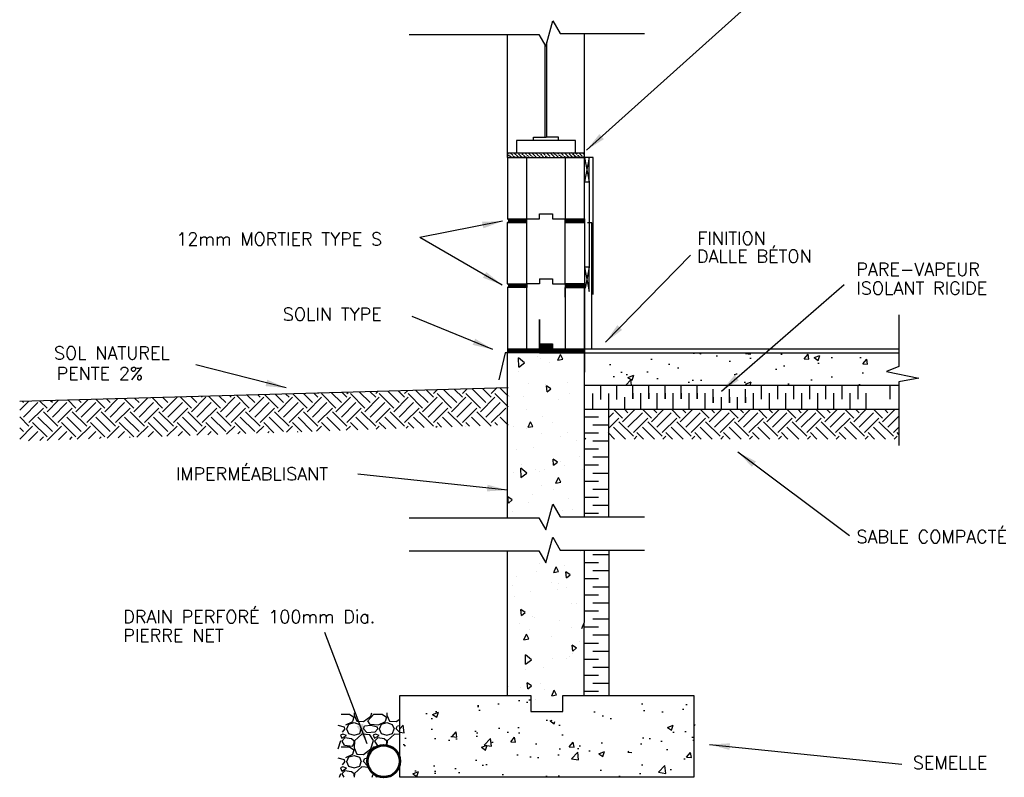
# Model space of a CAD drawing. Extents: x -8161 to 38956, y 80 to 6396.
# Tile 2 of 14: x -5297 to -2237, y 683 to 3037. Entities that reach past the tile are written whole.
import ezdxf

# ---------------------------------------------------------------- set-up
doc = ezdxf.new("R2010")
doc.units = 0
doc.layers.get('0').update_dxf_attribs({"linetype": 'CONTINUOUS'})
for name, color, linetype in [('ACIER', 6, 'CONTINUOUS'), ('BETON', 7, 'CONTINUOUS'), ('BOIS', 2, 'CONTINUOUS'), ('DIVISION', 211, 'CONTINUOUS'), ('FENETRE', 4, 'CONTINUOUS'), ('FINITION', 5, 'CONTINUOUS'), ('ISOBLOC', 3, 'CONTINUOUS'), ('ISOLANT', 9, 'CONTINUOUS'), ('MORTIER', 8, 'CONTINUOUS'), ('SOL', 26, 'CONTINUOUS'), ('SPECIFICATION', 1, 'CONTINUOUS')]:
    doc.layers.add(name, color=color, linetype=linetype)
doc.styles.add('ROMANS', font='romans')
doc.dimstyles.new('TGC', dxfattribs={"dimtxt": 2, "dimasz": 3, "dimexe": 2.5, "dimexo": 2.5, "dimgap": 1, "dimtad": 2, "dimdec": 0, "dimzin": 9, "dimtxsty": 'ROMANS', "dimblk": 'OBLIQUE', "dimcen": 1, "dimdle": 1.5, "dimclrd": 1, "dimclre": 1, "dimclrt": 1, "dimaunit": 1, "dimadec": 4, "dimazin": 0, "dimtfac": 1, "dimtdec": 0, "dimtmove": 0, "dimatfit": 3, "dimfxl": 1, "dimtzin": 0, "dimarcsym": 0})

# ---------------------------------------------------------------- blocks, each defined once
blk = doc.blocks.new('_Oblique')
at = {"color": 0, "linetype": 'ByBlock', "lineweight": -2}
blk.add_line((-0.5, -0.5), (0.5, 0.5), dxfattribs=at)

msp = doc.modelspace()

# ---------------------------------------------------------------- hatches: boundary and pattern name
at = {"layer": 'BETON'}
h = msp.add_hatch(dxfattribs=at)
h.set_pattern_fill('AR-CONC', color=256, style=0)
h.set_pattern_definition([(50, (-7790.2, 535.2), (182.1847, -15.939), [19.05, -209.55]), (355, (-7790.2, 535.2), (-35.243, 191.0566), [15.24, -167.64]), (100.451, (-7775.02, 533.88), (146.9425, 175.1167), [16.19, -178.09]), (46.184, (-7790.2, 586), (271.079, -42.042), [28.575, -314.325]), (96.6356, (-7767.6, 582.5), (237.404, 247.426), [24.285, -267.135]), (351.184, (-7790.2, 586), (237.405, 247.425), [22.86, -251.46]), (21, (-7764.8, 573.3), (151.615, -102.2655), [19.05, -209.55]), (326, (-7764.8, 573.3), (61.802, 184.188), [15.24, -167.64]), (71.4514, (-7752.17, 564.78), (213.4165, 81.923), [16.19, -178.09]), (37.5, (-7790.2, 535.204), (3.0886, 84.555), [0, -165.608, 0, -170.18, 0, -168.275]), (7.5, (-7790.2, 535.2), (66.8197, 100.1806), [0, -97.028, 0, -161.798, 0, -64.135]), (327.5, (-7846.845, 535.204), (135.5906, -5.72874), [0, -63.5, 0, -198.12, 0, -262.89]), (317.5, (-7872.24, 535.2), (148.1292, 25.4265), [0, -82.55, 0, -131.572, 0, -186.69])])
h.paths.add_polyline_path([(-2564.6, 2002), (-3541.3, 2002), (-3541.3, 1902), (-2564.6, 1902)])
h = msp.add_hatch(dxfattribs=at)
h.set_pattern_fill('AR-CONC', color=256, style=0)
h.set_pattern_definition([(50, (-7785.2, 204.81), (182.1847, -15.939), [19.05, -209.55]), (355, (-7785.2, 204.81), (-35.243, 191.057), [15.24, -167.64]), (100.451, (-7770.02, 203.49), (146.9425, 175.117), [16.19, -178.09]), (46.184, (-7785.2, 255.61), (271.079, -42.042), [28.575, -314.325]), (96.6356, (-7762.6, 252.1), (237.404, 247.426), [24.285, -267.135]), (351.184, (-7785.2, 255.61), (237.405, 247.425), [22.86, -251.46]), (21, (-7759.8, 242.91), (151.615, -102.2655), [19.05, -209.55]), (326, (-7759.8, 242.91), (61.802, 184.188), [15.24, -167.64]), (71.4514, (-7747.17, 234.4), (213.4165, 81.923), [16.19, -178.09]), (37.5, (-7785.2, 204.815), (3.0886, 84.555), [0, -165.608, 0, -170.18, 0, -168.275]), (7.5, (-7785.2, 204.815), (66.8197, 100.1806), [0, -97.028, 0, -161.798, 0, -64.135]), (327.5, (-7841.845, 204.815), (135.5906, -5.7287), [0, -63.5, 0, -198.12, 0, -262.89]), (317.5, (-7867.24, 204.81), (148.1292, 25.4265), [0, -82.55, 0, -131.572, 0, -186.69])])
edge = h.paths.add_edge_path()
edge.add_line((-4116, 937.2), (-3708.8, 937.2))
edge.add_line((-3201.6, 937.2), (-3201.6, 683.2))
edge.add_line((-3608.8, 937.2), (-3201.6, 937.2))
edge.add_line((-3708.8, 887.2), (-3608.8, 887.2))
edge.add_line((-3708.8, 937.2), (-3708.8, 887.2))
edge.add_line((-3201.6, 683.2), (-4116, 683.2))
edge.add_line((-4116, 683.2), (-4116, 937.2))
at = {"layer": 'ISOLANT'}
h = msp.add_hatch(dxfattribs=at)
h.set_pattern_fill('ANSI36', color=256, scale=2.5, angle=90, style=0)
h.set_pattern_definition([(135, (-15285.203, 699.554), (-15.434815, 4.209495), [19.84375, -3.96875, 0, -3.96875])])
h.paths.add_polyline_path([(-3541.3, 2623.5), (-3781.3, 2623.5), (-3781.3, 2608.5), (-3721.3, 2608.5), (-3601.3, 2608.5), (-3541.3, 2608.5)])
at = {"layer": 'MORTIER'}
h = msp.add_hatch(dxfattribs=at)
h.set_pattern_fill('STEEL', color=256, style=0)
h.set_pattern_definition([(45, (-7785.2028, 711.554), (-2.245064, 2.245064), []), (45, (-7785.2028, 713.1414), (-2.245064, 2.245064), [])])
h.paths.add_polyline_path([(-3541.3, 2406.5), (-3541.3, 2418.5), (-3601.3, 2418.5), (-3601.3, 2406.5)])
h.paths.add_polyline_path([(-3781.3, 2418.5, -0.746287), (-3781.3, 2406.5), (-3721.3, 2406.5), (-3721.3, 2418.5)])
h = msp.add_hatch(dxfattribs=at)
h.set_pattern_fill('STEEL', color=256, style=0)
h.set_pattern_definition([(45, (-7785.2028, 509.554), (-2.245064, 2.245064), []), (45, (-7785.2028, 511.1414), (-2.245064, 2.245064), [])])
h.paths.add_polyline_path([(-3541.3, 2204.5), (-3541.3, 2216.5), (-3601.3, 2216.5), (-3601.3, 2204.5)])
h.paths.add_polyline_path([(-3781.3, 2216.5, -0.746287), (-3781.3, 2204.5), (-3721.3, 2204.5), (-3721.3, 2216.5)])
h = msp.add_hatch(dxfattribs=at)
h.set_pattern_fill('STEEL', color=256, style=0)
h.set_pattern_definition([(45, (-7785.2028, 497.554), (-2.245064, 2.245064), []), (45, (-7785.2028, 499.1414), (-2.245064, 2.245064), [])])
h.paths.add_polyline_path([(-3541.3, 2002.5), (-3541.3, 2014.5), (-3601.3, 2014.5), (-3641.3, 2014.5), (-3641.3, 2029.5), (-3681.3, 2029.5), (-3681.3, 2014.5), (-3721.3, 2014.5), (-3781.3, 2014.5), (-3781.3, 2002.5)])

# ---------------------------------------------------------------- linework, layer by layer
at = {"layer": 'ACIER'}
for p, q in [((-3601.3, 2175), (-3601.3, 2204.5)), ((-3601.3, 2204.5), (-3541.3, 2204.5)), ((-3541.3, 2204.5), (-3541.3, 1941.9))]:
    msp.add_line(p, q, dxfattribs=at)
at = {"layer": 'BETON'}
for p, q in [((-3781.3, 1489.8), (-3781.3, 2002.5)), ((-3541.3, 2002.5), (-3781.3, 2002.5)), ((-3688.9, 1989.4), (-3688.9, 1989.4)), ((-3624.1, 1979.6), (-3616.4, 1997)), ((-3617, 1998.6), (-3617, 1998.6)), ((-3609.2, 1982.5), (-3616.5, 1997)), ((-3541.8, 1492.2), (-3541.3, 2002.5)), ((-3541.3, 2002), (-2564.6, 2002)), ((-3746.1, 1957.8), (-3746.7, 1986.3)), ((-3727.7, 1971.3), (-3746.7, 1986.3)), ((-3746.1, 1957.7), (-3727.7, 1971.2)), ((-3679, 1984.9), (-3679, 1984.9)), ((-3650.8, 1972.7), (-3650.8, 1972.7)), ((-3624.2, 1979.6), (-3609.2, 1982.5)), ((-3746.3, 1943.2), (-3746.3, 1943.2)), ((-3716.9, 1906.8), (-3716.9, 1906.8)), ((-3663.7, 1902.1), (-3663.7, 1902.1)), ((-3646.1, 1890.2), (-3659.4, 1899.4)), ((-3657.7, 1880.6), (-3659.3, 1899.6)), ((-3593.2, 1910.7), (-3593.2, 1910.7)), ((-3541.6, 1912.4), (-3541.6, 1912.4)), ((-3778.9, 1893.1), (-3778.9, 1893.1)), ((-3775.7, 1866.7), (-3775.7, 1866.7)), ((-3657.7, 1880.5), (-3646, 1890.3)), ((-3589.2, 1874.9), (-3589.2, 1874.9)), ((-3730.7, 1865.9), (-3730.7, 1865.9)), ((-3623.4, 1857.9), (-3623.4, 1857.9)), ((-3722.7, 1825.1), (-3722.7, 1825.1)), ((-3717.1, 1770.7), (-3709.4, 1788.1)), ((-3702.2, 1773.6), (-3709.4, 1788.1)), ((-3673.1, 1803.9), (-3673.1, 1803.9)), ((-3640.1, 1784), (-3640.1, 1784)), ((-3761.8, 1774.3), (-3761.8, 1774.3)), ((-3723.3, 1766), (-3723.3, 1766)), ((-3717.2, 1770.7), (-3702.2, 1773.6)), ((-3675.9, 1752.1), (-3675.9, 1752.1)), ((-3593.5, 1755.7), (-3593.5, 1755.7)), ((-3615.5, 1742), (-3615.5, 1742)), ((-3566.6, 1731.1), (-3566.6, 1731.1)), ((-3752.3, 1701.7), (-3752.3, 1701.7)), ((-3699.2, 1707.1), (-3699.2, 1707.1)), ((-3738.2, 1656.2), (-3738.2, 1656.2)), ((-3626.1, 1662.5), (-3639.5, 1671.6)), ((-3637.7, 1652.8), (-3639.4, 1671.8)), ((-3637.8, 1652.8), (-3626.1, 1662.6)), ((-3616.5, 1665.9), (-3616.5, 1665.9)), ((-3604.5, 1653), (-3604.5, 1653)), ((-3557.9, 1680), (-3557.9, 1680)), ((-3762.7, 1629.4), (-3762.7, 1629.4)), ((-3720.6, 1628.4), (-3739.7, 1643.5)), ((-3739, 1614.9), (-3739.6, 1643.5)), ((-3739.1, 1614.9), (-3720.6, 1628.4)), ((-3694.7, 1639.7), (-3694.7, 1639.7)), ((-3680.2, 1633), (-3680.2, 1633)), ((-3666.5, 1639.3), (-3666.5, 1639.3)), ((-3548.8, 1638.8), (-3548.8, 1638.8)), ((-3630.6, 1596.8), (-3622.8, 1614.2)), ((-3630.6, 1596.8), (-3615.7, 1599.7)), ((-3615.7, 1599.7), (-3622.9, 1614.2)), ((-3704.5, 1561.2), (-3704.5, 1561.2)), ((-3675.6, 1589), (-3675.6, 1589)), ((-3637.1, 1577.8), (-3637.1, 1577.8)), ((-3766.2, 1544.9), (-3779.6, 1554.1)), ((-3777.8, 1535.3), (-3779.5, 1554.3)), ((-3777.9, 1535.3), (-3766.2, 1545.1)), ((-3774.2, 1534.9), (-3774.2, 1534.9)), ((-3766.5, 1547.5), (-3766.5, 1547.5)), ((-3714.6, 1538.1), (-3714.6, 1538.1)), ((-3592.9, 1547.9), (-3592.9, 1547.9)), ((-3767, 1510.3), (-3767, 1510.3)), ((-3611, 1512.3), (-3611, 1512.3)), ((-3579.5, 1515.8), (-3579.5, 1515.8)), ((-3781.3, 1232.5), (-3781.3, 1386.7)), ((-3554.2, 1385.5), (-3554.2, 1385.5)), ((-3542.4, 937.2), (-3542.1, 1389.1)), ((-3681.2, 1347.8), (-3681.2, 1347.8)), ((-3692, 1321.2), (-3692, 1321.2)), ((-3637.1, 1319.6), (-3622.1, 1322.5)), ((-3637, 1319.6), (-3629.3, 1337)), ((-3622.1, 1322.5), (-3629.3, 1337)), ((-3604.8, 1340.3), (-3604.8, 1340.3)), ((-3586.3, 1312.6), (-3599.6, 1321.8)), ((-3597.9, 1303), (-3599.5, 1321.9)), ((-3754, 1307.4), (-3754, 1307.4)), ((-3643.8, 1289.4), (-3643.8, 1289.4)), ((-3623.6, 1285.8), (-3623.6, 1285.8)), ((-3598, 1302.9), (-3586.3, 1312.7)), ((-3765.9, 1279.1), (-3765.9, 1279.1)), ((-3709.3, 1261.6), (-3709.3, 1261.6)), ((-3626.8, 1265.2), (-3626.8, 1265.2)), ((-3598.5, 1272.2), (-3598.5, 1272.2)), ((-3781.3, 937.2), (-3781.3, 1232.5)), ((-3760.5, 1245.6), (-3760.5, 1245.6)), ((-3726.4, 1195), (-3739.7, 1204.2)), ((-3738, 1185.4), (-3739.6, 1204.4)), ((-3738, 1185.4), (-3726.4, 1195.2)), ((-3581.2, 1222.2), (-3581.2, 1222.2)), ((-3566, 1223.8), (-3566, 1223.8)), ((-3702.9, 1183.6), (-3702.9, 1183.6)), ((-3698.5, 1180.4), (-3698.5, 1180.4)), ((-3620.2, 1171.3), (-3620.2, 1171.3)), ((-3550.5, 1145.7), (-3542.7, 1163.1)), ((-3742.3, 1161), (-3742.3, 1161)), ((-3713.6, 1142.5), (-3713.6, 1142.5)), ((-3582.2, 1148.2), (-3582.2, 1148.2)), ((-3541.7, 1145.5), (-3541.7, 1145.5)), ((-3730, 1110.8), (-3722.2, 1128.2)), ((-3730, 1110.8), (-3715.1, 1113.7)), ((-3715.1, 1113.7), (-3722.3, 1128.2)), ((-3645.3, 1121.6), (-3645.3, 1121.6)), ((-3557.6, 1104.1), (-3557.6, 1104.1)), ((-3566.4, 1084.8), (-3579.7, 1094)), ((-3578, 1075.2), (-3579.6, 1094.2)), ((-3578, 1075.2), (-3566.4, 1085)), ((-3724.9, 1034.8), (-3725.5, 1063.4)), ((-3706.4, 1048.4), (-3725.5, 1063.4)), ((-3724.9, 1034.8), (-3706.4, 1048.3)), ((-3718.7, 1042.9), (-3718.7, 1042.9)), ((-3641.7, 1053.7), (-3641.7, 1053.7)), ((-3596.7, 1053.2), (-3596.7, 1053.2)), ((-3587.7, 1059.6), (-3587.7, 1059.6)), ((-3579.7, 1067.4), (-3579.7, 1067.4)), ((-3724.8, 1016.8), (-3724.8, 1016.8)), ((-3668.9, 1025.5), (-3668.9, 1025.5)), ((-3777.8, 966), (-3777.8, 966)), ((-3741.6, 961.8), (-3741.6, 961.8)), ((-3706.5, 967.3), (-3719.8, 976.5)), ((-3718.1, 957.7), (-3719.7, 976.7)), ((-3718.1, 957.6), (-3706.4, 967.4)), ((-3679.6, 975.6), (-3679.6, 975.6)), ((-3667.2, 954.8), (-3667.2, 954.8)), ((-3643.4, 936.8), (-3635.7, 954.2)), ((-3628.6, 939.7), (-3635.8, 954.2)), ((-4116, 683.2), (-4116, 937.2)), ((-4116, 937.2), (-3708.8, 937.2)), ((-3708.8, 937.2), (-3708.8, 887.2)), ((-3695.2, 924.9), (-3695.2, 924.9)), ((-3643.5, 936.8), (-3628.5, 939.7)), ((-3608.8, 887.2), (-3608.8, 937.2)), ((-3608.8, 937.2), (-3201.6, 937.2)), ((-3201.6, 937.2), (-3201.6, 683.2)), ((-3609.6, 892.8), (-3609.6, 892.8)), ((-4298.3, 879.4), (-4271.9, 879.4)), ((-4271.9, 879.4), (-4258.7, 870.3)), ((-4258.7, 870.3), (-4262.8, 856.1)), ((-4257.4, 883.2), (-4257.7, 876.4)), ((-4257.7, 876.4), (-4249.6, 857.1)), ((-4249.6, 857.1), (-4228.3, 856.1)), ((-4228.2, 856.1), (-4205.9, 873.3)), ((-4215, 859.1), (-4196.7, 879.4)), ((-4207.9, 846.9), (-4215, 859.1)), ((-4205.9, 873.3), (-4202.7, 883.2)), ((-4196.7, 879.4), (-4170.3, 879.4)), ((-4170.3, 879.4), (-4157.1, 870.3)), ((-4157.1, 870.3), (-4161.2, 856.1)), ((-4155.8, 883.2), (-4156.1, 876.4)), ((-4156.1, 876.5), (-4148, 857.2)), ((-4148, 857.1), (-4126.7, 856.1)), ((-4126.6, 856.1), (-4116, 864.3)), ((-3708.8, 887.2), (-3608.8, 887.2)), ((-4287.1, 838.8), (-4307.5, 843.9)), ((-4286.1, 833.7), (-4295.3, 823.6)), ((-4286.1, 833.7), (-4287.1, 838.8)), ((-4262.8, 856), (-4284.2, 844.8)), ((-4281, 833.7), (-4275, 819.5)), ((-4280, 833.7), (-4273.9, 848)), ((-4273.9, 848), (-4257.6, 853)), ((-4257.7, 853), (-4241.5, 846.9)), ((-4241.4, 846.9), (-4235.3, 833.7)), ((-4240.4, 819.5), (-4235.3, 833.7)), ((-4228.2, 833.7), (-4225.2, 841.9)), ((-4217.1, 821.6), (-4228.2, 833.8)), ((-4205.7, 843.9), (-4225, 841.9)), ((-4182.4, 844.9), (-4207.8, 846.9)), ((-4182.4, 844.9), (-4207.8, 846.9)), ((-4185.5, 838.8), (-4205.9, 843.9)), ((-4184.5, 833.7), (-4193.7, 823.6)), ((-4184.5, 833.7), (-4185.5, 838.8)), ((-4161.2, 856), (-4182.6, 844.9)), ((-4179.5, 833.7), (-4173.4, 819.5)), ((-4178.4, 833.7), (-4172.3, 847.9)), ((-4172.3, 848), (-4156, 853)), ((-4156.1, 853), (-4139.9, 846.9)), ((-4139.8, 846.9), (-4133.7, 833.7)), ((-4138.8, 819.5), (-4133.7, 833.7)), ((-4126.6, 833.7), (-4123.6, 841.8)), ((-4116, 822.1), (-4126.6, 833.8)), ((-4116, 842.6), (-4123.4, 841.9)), ((-4307.5, 771.7), (-4299.3, 797.1)), ((-4293.3, 817.5), (-4300.4, 814.4)), ((-4300.3, 814.4), (-4296.3, 804.3)), ((-4296.3, 804.3), (-4281, 813.4)), ((-4286.1, 805.3), (-4296.3, 795.1)), ((-4281, 813.4), (-4293.2, 817.5)), ((-4265.8, 802.2), (-4286.1, 805.3)), ((-4275, 819.5), (-4257.7, 814.4)), ((-4257.7, 795.1), (-4265.8, 802.2)), ((-4256.7, 796.1), (-4257.7, 774.8)), ((-4257.6, 814.4), (-4240.4, 819.5)), ((-4233.3, 817.4), (-4256.7, 796.1)), ((-4208.9, 815.4), (-4233.3, 817.5)), ((-4193.8, 823.6), (-4217.2, 821.5)), ((-4197.7, 797.1), (-4208.9, 815.4)), ((-4205.9, 771.8), (-4197.7, 797.2)), ((-4191.7, 817.5), (-4198.8, 814.4)), ((-4198.7, 814.4), (-4194.7, 804.3)), ((-4194.7, 804.3), (-4179.4, 813.4)), ((-4184.5, 805.3), (-4194.7, 795.1)), ((-4179.4, 813.4), (-4191.6, 817.5)), ((-4164.2, 802.2), (-4184.5, 805.3)), ((-4173.4, 819.5), (-4156.1, 814.4)), ((-4156.1, 795.1), (-4164.2, 802.3)), ((-4156.1, 814.4), (-4138.8, 819.5)), ((-4155.1, 796.2), (-4155.7, 782.2)), ((-4131.7, 817.5), (-4155.1, 796.1)), ((-4116, 816.2), (-4131.7, 817.5)), ((-4298.3, 777.8), (-4271.9, 777.8)), ((-4296.3, 795.1), (-4288.2, 782.9)), ((-4288.1, 782.9), (-4262.7, 779.9)), ((-4271.9, 777.8), (-4258.7, 768.7)), ((-4258.7, 768.7), (-4262.8, 754.5)), ((-4262.7, 779.9), (-4257.7, 789)), ((-4257.7, 789), (-4257.7, 795.1)), ((-4257.7, 774.8), (-4249.6, 755.5)), ((-4228.2, 754.5), (-4205.9, 771.7)), ((-4215, 757.5), (-4196.7, 777.8)), ((-4196.7, 777.8), (-4188.3, 777.8)), ((-4194.7, 795.1), (-4186.6, 782.9)), ((-4186.5, 782.9), (-4177.4, 781.8)), ((-4159.5, 782.8), (-4156.1, 789)), ((-4156.1, 789), (-4156.1, 795.1)), ((-4287.1, 737.2), (-4307.5, 742.3)), ((-4286.1, 732.1), (-4287.1, 737.2)), ((-4262.8, 754.4), (-4284.1, 743.3)), ((-4280, 732.1), (-4273.9, 746.4)), ((-4273.9, 746.4), (-4257.6, 751.4)), ((-4257.7, 751.4), (-4241.4, 745.3)), ((-4249.6, 755.5), (-4228.2, 754.5)), ((-4241.4, 745.3), (-4235.3, 732.1)), ((-4228.2, 732.1), (-4225.2, 740.2)), ((-4215.2, 741.3), (-4225.1, 740.3)), ((-4212, 752.4), (-4215, 757.5)), ((-4293.3, 715.9), (-4300.4, 712.8)), ((-4300.3, 712.8), (-4296.3, 702.7)), ((-4296.3, 702.7), (-4281, 711.8)), ((-4286.1, 732.1), (-4295.3, 722)), ((-4281, 711.8), (-4293.2, 715.9)), ((-4281, 732.1), (-4274.9, 717.9)), ((-4275, 717.9), (-4257.7, 712.8)), ((-4257.7, 712.8), (-4240.4, 717.9)), ((-4233.3, 715.9), (-4256.7, 694.5)), ((-4240.4, 717.9), (-4235.3, 732.1)), ((-4212, 714.1), (-4233.3, 715.9)), ((-4217.1, 719.9), (-4228.2, 732.1)), ((-4214.1, 720.2), (-4217.1, 719.9)), ((-4303.3, 683.2), (-4299.3, 695.5)), ((-4286.1, 703.7), (-4296.3, 693.5)), ((-4296.3, 693.5), (-4289.4, 683.2)), ((-4265.8, 700.6), (-4286.1, 703.7)), ((-4257.7, 693.5), (-4265.8, 700.6)), ((-4257.7, 687.4), (-4257.7, 693.5)), ((-4256.7, 694.5), (-4257.2, 683.2)), ((-4201.7, 683.2), (-4197.9, 694.9)), ((-4193.3, 691.4), (-4187.8, 683.2)), ((-3201.6, 683.2), (-4116, 683.2))]:
    msp.add_line(p, q, dxfattribs=at)
at = {"layer": 'BETON', "lineweight": 53}
msp.add_circle((-4165.8, 733.2), 50, dxfattribs=at)
at = {"layer": 'BOIS'}
for p, q in [((-3527.3, 2608.5), (-3541.3, 2608.5)), ((-3541.3, 2608.5), (-3527.3, 2533.5)), ((-3527.3, 2608.5), (-3541.3, 2533.5)), ((-3527.3, 2533.5), (-3527.3, 2608.5)), ((-3527.3, 2533.5), (-3527.3, 2608.5)), ((-3541.3, 2533.5), (-3527.3, 2533.5)), ((-3527.3, 2267.9), (-3541.3, 2267.9)), ((-3541.3, 2267.9), (-3527.3, 2192.9)), ((-3527.3, 2267.9), (-3539.4, 2203)), ((-3527.3, 2192.9), (-3527.3, 2267.9)), ((-3527.3, 2192.9), (-3527.3, 2267.9))]:
    msp.add_line(p, q, dxfattribs=at)
at = {"layer": 'DIVISION'}
for p, q in [((-3661.9, 2954), (-3640.5, 3033.8)), ((-3640.5, 3033.8), (-3617.5, 2993.9)), ((-4086.9, 2991.5), (-3683.6, 2991.5)), ((-3683.6, 2991.5), (-3661.9, 2954)), ((-3617.5, 2993.9), (-3354.9, 2993.9)), ((-2564.6, 2120.3), (-2564.6, 1959.5)), ((-2564.6, 1959.5), (-2602.9, 1943.5)), ((-2602.9, 1943.5), (-2503, 1923.6)), ((-2503, 1923.6), (-2564.6, 1911.4)), ((-2564.6, 1911.4), (-2564.6, 1714.2)), ((-3661.9, 1452.3), (-3640.5, 1532.1)), ((-3640.5, 1532.1), (-3617.5, 1492.2)), ((-4086.9, 1489.8), (-3683.6, 1489.8)), ((-3683.6, 1489.8), (-3661.9, 1452.3)), ((-3617.5, 1492.2), (-3354.9, 1492.2)), ((-3661.9, 1349.2), (-3640.5, 1429)), ((-3640.5, 1429), (-3617.5, 1389.1)), ((-4086.9, 1386.7), (-3683.6, 1386.7)), ((-3683.6, 1386.7), (-3661.9, 1349.2)), ((-3617.5, 1389.1), (-3354.9, 1389.1))]:
    msp.add_line(p, q, dxfattribs=at)
at = {"layer": 'FENETRE'}
for p, q in [((-3664.3, 2671.9), (-3664.3, 2958.1)), ((-3658.3, 2671.9), (-3658.3, 2967.6)), ((-3700.1, 2661.5), (-3700.1, 2671.9)), ((-3700.1, 2671.9), (-3661.3, 2671.9)), ((-3622.4, 2671.9), (-3661.3, 2671.9)), ((-3622.4, 2661.5), (-3622.4, 2671.9)), ((-3569.3, 2661.5), (-3753.3, 2661.5)), ((-3753.3, 2661.5), (-3753.3, 2623.5)), ((-3569.3, 2623.5), (-3569.3, 2661.5)), ((-3753.3, 2623.5), (-3569.3, 2623.5))]:
    msp.add_line(p, q, dxfattribs=at)
at = {"layer": 'FINITION'}
for p, q in [((-3514.3, 2608.5), (-3527.3, 2608.5)), ((-3514.3, 2385.1), (-3514.3, 2608.5)), ((-3514.3, 2183.1), (-3514.3, 2584.9)), ((-3527.3, 2533.5), (-3527.3, 2395.4)), ((-3527.3, 2509.9), (-3527.3, 2267.9)), ((-3519.3, 2406), (-3532.3, 2406)), ((-3519.3, 2014.5), (-3519.3, 2406)), ((-3541.3, 2014.5), (-2564.6, 2014.5))]:
    msp.add_line(p, q, dxfattribs=at)
at = {"layer": 'ISOBLOC'}
for p, q in [((-3781.3, 2608.5), (-3781.3, 2991.5)), ((-3541.3, 2608.5), (-3541.3, 2993.9)), ((-3721.3, 2608.5), (-3781.3, 2608.5)), ((-3781.3, 2608.5), (-3781.3, 2418.5)), ((-3721.3, 2418.5), (-3721.3, 2608.5)), ((-3721.3, 2608.5), (-3601.3, 2608.5)), ((-3541.3, 2608.5), (-3601.3, 2608.5)), ((-3601.3, 2608.5), (-3601.3, 2418.5)), ((-3541.3, 2418.5), (-3541.3, 2608.5)), ((-3781.3, 2418.5), (-3721.3, 2418.5)), ((-3721.3, 2418.5), (-3681.3, 2418.5)), ((-3721.3, 2418.5), (-3681.3, 2418.5)), ((-3721.3, 2216.5), (-3721.3, 2418.5)), ((-3681.3, 2418.5), (-3681.3, 2433.5)), ((-3681.3, 2418.5), (-3681.3, 2433.5)), ((-3681.3, 2433.5), (-3641.3, 2433.5)), ((-3641.3, 2433.5), (-3641.3, 2418.5)), ((-3641.3, 2418.5), (-3601.3, 2418.5)), ((-3601.3, 2418.5), (-3541.3, 2418.5)), ((-3601.3, 2216.5), (-3601.3, 2418.5)), ((-3781.3, 2216.5), (-3781.3, 2406.5)), ((-3781.3, 2406.5), (-3721.3, 2406.5)), ((-3601.3, 2406.5), (-3541.3, 2406.5)), ((-3541.3, 2406.5), (-3541.3, 2216.5)), ((-3781.3, 2216.5), (-3721.3, 2216.5)), ((-3721.3, 2204.5), (-3781.3, 2204.5)), ((-3781.3, 2204.5), (-3781.3, 2014.5)), ((-3721.3, 2216.5), (-3721.3, 2204.5)), ((-3681.3, 2216.5), (-3721.3, 2216.5)), ((-3721.3, 2014.5), (-3721.3, 2204.5)), ((-3681.3, 2231.5), (-3641.3, 2231.5)), ((-3681.3, 2231.5), (-3681.3, 2216.5)), ((-3641.3, 2231.5), (-3641.3, 2216.5)), ((-3641.3, 2231.5), (-3641.3, 2216.5)), ((-3641.3, 2216.5), (-3601.3, 2216.5)), ((-3601.3, 2216.5), (-3601.3, 2204.5)), ((-3541.3, 2216.5), (-3601.3, 2216.5)), ((-3541.3, 2204.5), (-3601.3, 2204.5)), ((-3601.3, 2204.5), (-3601.3, 2014.5)), ((-3541.3, 2014.5), (-3541.3, 2204.5)), ((-3681.3, 2014.5), (-3681.3, 2105.6)), ((-3681.3, 2105.6), (-3681.3, 2002.5)), ((-3681.3, 2105.6), (-3681.3, 2002.5)), ((-3681.3, 2014.5), (-3681.3, 2029.5)), ((-3681.3, 2029.5), (-3641.3, 2029.5)), ((-3641.3, 2029.5), (-3641.3, 2014.5)), ((-3788.7, 2002.5), (-3807.5, 1918.5)), ((-3781.3, 2002.5), (-3788.7, 2002.5)), ((-3781.3, 2014.5), (-3721.3, 2014.5)), ((-3681.3, 2002.5), (-3781.3, 2002.5)), ((-3721.3, 2014.5), (-3681.3, 2014.5)), ((-3681.3, 2002.5), (-3541.3, 2002.5)), ((-3641.3, 2014.5), (-3601.3, 2014.5)), ((-3601.3, 2014.5), (-3541.3, 2014.5)), ((-3807.5, 1918.5), (-3807.5, 1918.5))]:
    msp.add_line(p, q, dxfattribs=at)
at = {"layer": 'ISOLANT'}
for p, q in [((-3781.3, 2623.5), (-3541.3, 2623.5)), ((-3781.3, 2608.5), (-3541.3, 2608.5)), ((-3541.3, 1902), (-2564.6, 1902)), ((-3491.3, 1857.4), (-3491.3, 1900.6)), ((-3441.3, 1857.4), (-3441.3, 1900.6)), ((-3391.3, 1858.8), (-3391.3, 1902)), ((-3341.3, 1858.8), (-3341.3, 1902)), ((-3291.3, 1858.8), (-3291.3, 1902)), ((-3241.3, 1858.8), (-3241.3, 1902)), ((-3191.3, 1858.8), (-3191.3, 1902)), ((-2991.3, 1858.4), (-2991.3, 1901.6)), ((-2941.3, 1858.4), (-2941.3, 1901.6)), ((-2891.3, 1858.4), (-2891.3, 1901.6)), ((-2841.3, 1858.4), (-2841.3, 1901.6)), ((-2791.3, 1858.4), (-2791.3, 1901.6)), ((-2741.3, 1858.4), (-2741.3, 1901.6)), ((-2691.3, 1858.4), (-2691.3, 1901.6)), ((-2591.3, 1858.4), (-2591.3, 1901.6)), ((-3516.3, 1825.6), (-3516.3, 1875.5)), ((-3466.3, 1825.6), (-3466.3, 1875.5)), ((-3391.3, 1876.8), (-3391.3, 1858.8)), ((-3366.3, 1827), (-3366.3, 1876.8)), ((-3341.3, 1876.8), (-3341.3, 1858.8)), ((-3316.3, 1827), (-3316.3, 1876.8)), ((-3291.3, 1876.8), (-3291.3, 1858.8)), ((-3266.3, 1827), (-3266.3, 1876.8)), ((-3241.3, 1876.8), (-3241.3, 1858.8)), ((-3216.3, 1827), (-3216.3, 1876.8)), ((-3191.3, 1876.8), (-3191.3, 1858.8)), ((-3166.3, 1827), (-3166.3, 1876.8)), ((-3141.3, 1846.2), (-3141.3, 1889.5)), ((-3091.3, 1846.2), (-3091.3, 1889.5)), ((-3041.3, 1846.2), (-3041.3, 1889.5)), ((-3016.3, 1826.6), (-3016.3, 1876.4)), ((-2966.3, 1826.6), (-2966.3, 1876.4)), ((-2916.3, 1826.6), (-2916.3, 1876.4)), ((-2866.3, 1826.6), (-2866.3, 1876.4)), ((-2816.3, 1826.6), (-2816.3, 1876.4)), ((-2766.3, 1826.6), (-2766.3, 1876.4)), ((-2716.3, 1826.6), (-2716.3, 1876.4)), ((-2666.3, 1826.6), (-2666.3, 1876.4)), ((-3416.3, 1827), (-3416.3, 1864.3)), ((-3141.3, 1864.3), (-3141.3, 1846.2)), ((-3116.3, 1827), (-3116.3, 1864.3)), ((-3091.3, 1864.3), (-3091.3, 1846.2)), ((-3066.3, 1827), (-3066.3, 1864.3)), ((-3041.3, 1864.3), (-3041.3, 1846.2)), ((-3541.3, 1827), (-2564.6, 1827)), ((-3466.3, 1682.9), (-3466.3, 1825.6)), ((-3498.1, 1802.5), (-3541.3, 1802.5)), ((-3466.3, 1777.5), (-3516.1, 1777.5)), ((-3498.1, 1752.5), (-3541.3, 1752.5)), ((-3498.1, 1752.5), (-3541.3, 1752.5)), ((-3498.1, 1752.5), (-3541.3, 1752.5)), ((-3466.3, 1727.5), (-3516.1, 1727.5)), ((-3498.1, 1702.5), (-3541.3, 1702.5)), ((-3498.1, 1702.5), (-3541.3, 1702.5)), ((-3498.1, 1702.5), (-3541.3, 1702.5)), ((-3498.1, 1652.5), (-3541.3, 1652.5)), ((-3498.1, 1652.5), (-3541.3, 1652.5)), ((-3466.3, 1677.5), (-3516.1, 1677.5)), ((-3466.3, 1492.2), (-3466.3, 1682.9)), ((-3466.3, 1627.5), (-3516.1, 1627.5)), ((-3466.3, 1627.5), (-3516.1, 1627.5)), ((-3498.1, 1602.5), (-3541.3, 1602.5)), ((-3498.1, 1602.5), (-3541.3, 1602.5)), ((-3498.1, 1602.5), (-3541.3, 1602.5)), ((-3466.3, 1577.5), (-3516.1, 1577.5)), ((-3466.3, 1577.5), (-3516.1, 1577.5)), ((-3466.3, 1577.5), (-3516.1, 1577.5)), ((-3498.1, 1552.5), (-3541.3, 1552.5)), ((-3498.1, 1552.5), (-3541.3, 1552.5)), ((-3498.1, 1502.5), (-3541.3, 1502.5)), ((-3498.1, 1502.5), (-3541.3, 1502.5)), ((-3498.1, 1502.5), (-3541.3, 1502.5)), ((-3466.3, 1527.5), (-3516.1, 1527.5)), ((-3466.3, 1527.5), (-3516.1, 1527.5)), ((-3466.3, 1389.1), (-3466.3, 937.2)), ((-3498.1, 1349.4), (-3541.3, 1349.4)), ((-3498.1, 1349.4), (-3541.3, 1349.4)), ((-3466.3, 1374.4), (-3516.1, 1374.4)), ((-3466.3, 1374.4), (-3516.1, 1374.4)), ((-3466.3, 1374.4), (-3516.1, 1374.4)), ((-3466.3, 1324.4), (-3516.1, 1324.4)), ((-3466.3, 1324.4), (-3516.1, 1324.4)), ((-3466.3, 1324.4), (-3516.1, 1324.4)), ((-3466.3, 1324.4), (-3516.1, 1324.4)), ((-3466.3, 1324.4), (-3516.1, 1324.4)), ((-3498.1, 1299.4), (-3541.3, 1299.4)), ((-3498.1, 1299.4), (-3541.3, 1299.4)), ((-3466.3, 1274.4), (-3516.1, 1274.4)), ((-3466.3, 1274.4), (-3516.1, 1274.4)), ((-3466.3, 1274.4), (-3516.1, 1274.4)), ((-3466.3, 1274.4), (-3516.1, 1274.4)), ((-3466.3, 1274.4), (-3516.1, 1274.4)), ((-3498.1, 1249.4), (-3541.3, 1249.4)), ((-3498.1, 1249.4), (-3541.3, 1249.4)), ((-3466.3, 1224.4), (-3516.1, 1224.4)), ((-3466.3, 1224.4), (-3516.1, 1224.4)), ((-3466.3, 1224.4), (-3516.1, 1224.4)), ((-3466.3, 1224.4), (-3516.1, 1224.4)), ((-3466.3, 1224.4), (-3516.1, 1224.4)), ((-3498.1, 1199.4), (-3541.3, 1199.4)), ((-3498.1, 1199.4), (-3541.3, 1199.4)), ((-3466.3, 1174.4), (-3516.1, 1174.4)), ((-3466.3, 1174.4), (-3516.1, 1174.4)), ((-3466.3, 1174.4), (-3516.1, 1174.4)), ((-3466.3, 1174.4), (-3516.1, 1174.4)), ((-3466.3, 1174.4), (-3516.1, 1174.4)), ((-3498.1, 1149.4), (-3541.3, 1149.4)), ((-3498.1, 1149.4), (-3541.3, 1149.4)), ((-3466.3, 1124.4), (-3516.1, 1124.4)), ((-3466.3, 1124.4), (-3516.1, 1124.4)), ((-3466.3, 1124.4), (-3516.1, 1124.4)), ((-3466.3, 1124.4), (-3516.1, 1124.4)), ((-3466.3, 1124.4), (-3516.1, 1124.4)), ((-3498.1, 1099.4), (-3541.3, 1099.4)), ((-3498.1, 1099.4), (-3541.3, 1099.4)), ((-3466.3, 1074.4), (-3516.1, 1074.4)), ((-3466.3, 1074.4), (-3516.1, 1074.4)), ((-3466.3, 1074.4), (-3516.1, 1074.4)), ((-3466.3, 1074.4), (-3516.1, 1074.4)), ((-3466.3, 1074.4), (-3516.1, 1074.4)), ((-3498.1, 1049.4), (-3541.3, 1049.4)), ((-3498.1, 1049.4), (-3541.3, 1049.4)), ((-3466.3, 1024.4), (-3516.1, 1024.4)), ((-3466.3, 1024.4), (-3516.1, 1024.4)), ((-3466.3, 1024.4), (-3516.1, 1024.4)), ((-3466.3, 1024.4), (-3516.1, 1024.4)), ((-3466.3, 1024.4), (-3516.1, 1024.4)), ((-3498.1, 999.4), (-3541.3, 999.4)), ((-3498.1, 999.4), (-3541.3, 999.4)), ((-3498.1, 949.4), (-3541.3, 949.4)), ((-3498.1, 949.4), (-3541.3, 949.4)), ((-3466.3, 974.4), (-3516.1, 974.4)), ((-3466.3, 974.4), (-3516.1, 974.4)), ((-3466.3, 974.4), (-3516.1, 974.4)), ((-3466.3, 974.4), (-3516.1, 974.4)), ((-3466.3, 974.4), (-3516.1, 974.4))]:
    msp.add_line(p, q, dxfattribs=at)
at = {"layer": 'MORTIER'}
for p, q in [((-3541.3, 2418.5), (-3541.3, 2406.5)), ((-3541.3, 2216.5), (-3541.3, 2204.5)), ((-3781.3, 2014.5), (-3781.3, 2002.5)), ((-3541.3, 2014.5), (-3541.3, 2002.5))]:
    msp.add_line(p, q, dxfattribs=at)
for centre in [(-3783.1, 2412.5), (-3783.1, 2210.5)]:
    msp.add_arc(centre, 6.26, 286.533, 73.467, dxfattribs=at)
at = {"layer": 'SOL'}
for p, q in [((-3778.9, 1893.1), (-5297.1, 1850.4)), ((-4673.4, 1830.3), (-4710, 1866.9)), ((-4656.6, 1847.2), (-4677.2, 1867.8)), ((-4639.7, 1864), (-4644.5, 1868.8)), ((-4583.6, 1830.3), (-4622.6, 1869.4)), ((-4566.8, 1847.2), (-4589.9, 1870.3)), ((-4549.9, 1864), (-4557.1, 1871.2)), ((-4493.8, 1830.3), (-4535.3, 1871.8)), ((-4477, 1847.2), (-4502.5, 1872.7)), ((-4460.1, 1864), (-4469.8, 1873.7)), ((-4404, 1830.3), (-4447.9, 1874.3)), ((-4387.2, 1847.2), (-4415.2, 1875.2)), ((-4370.3, 1864), (-4382.4, 1876.1)), ((-4370.3, 1875.2), (-4369.1, 1876.5)), ((-4314.2, 1830.3), (-4359.1, 1875.2)), ((-4297.4, 1847.2), (-4327.8, 1877.6)), ((-4280.5, 1864), (-4295.1, 1878.6)), ((-4280.5, 1875.2), (-4276.7, 1879.1)), ((-4224.4, 1830.3), (-4269.3, 1875.2)), ((-4207.6, 1847.2), (-4240.5, 1880.1)), ((-4190.7, 1864), (-4207.7, 1881)), ((-4190.7, 1875.2), (-4184.3, 1881.7)), ((-4134.6, 1830.3), (-4179.5, 1875.2)), ((-4117.8, 1847.2), (-4153.1, 1882.6)), ((-4100.9, 1864), (-4120.4, 1883.5)), ((-4100.9, 1875.2), (-4091.9, 1884.3)), ((-4044.8, 1830.3), (-4089.7, 1875.2)), ((-4028, 1847.2), (-4065.8, 1885)), ((-4011.1, 1864), (-4033, 1885.9)), ((-4011.1, 1875.2), (-3999.5, 1886.9)), ((-3955, 1830.3), (-3999.9, 1875.2)), ((-3938.2, 1847.2), (-3978.4, 1887.5)), ((-3921.3, 1864), (-3945.7, 1888.4)), ((-3921.3, 1875.2), (-3907.1, 1889.5)), ((-3865.2, 1830.3), (-3910.1, 1875.2)), ((-3848.4, 1847.2), (-3891.1, 1889.9)), ((-3831.5, 1864), (-3858.3, 1890.8)), ((-3831.5, 1875.2), (-3814.7, 1892.1)), ((-3778.9, 1833.9), (-3820.3, 1875.2)), ((-3778.9, 1867.5), (-3803.5, 1892.1)), ((-5297.1, 1824), (-5270, 1851.2)), ((-5285.2, 1847.2), (-5288.7, 1850.7)), ((-5285.2, 1802.3), (-5240.3, 1847.2)), ((-5212.2, 1830.3), (-5234.1, 1852.2)), ((-5212.2, 1819.1), (-5177.6, 1853.8)), ((-5195.4, 1847.2), (-5201.3, 1853.1)), ((-5195.4, 1802.3), (-5150.5, 1847.2)), ((-5122.4, 1830.3), (-5146.7, 1854.6)), ((-5122.4, 1819.1), (-5085.2, 1856.4)), ((-5105.6, 1847.2), (-5114, 1855.6)), ((-5105.6, 1802.3), (-5060.7, 1847.2)), ((-5032.6, 1830.3), (-5059.4, 1857.1)), ((-5032.6, 1819.1), (-4992.8, 1859)), ((-5015.8, 1847.2), (-5026.6, 1858)), ((-5015.8, 1802.3), (-4970.9, 1847.2)), ((-4942.8, 1830.3), (-4972, 1859.6)), ((-4942.8, 1819.1), (-4900.4, 1861.6)), ((-4926, 1847.2), (-4939.3, 1860.5)), ((-4926, 1802.3), (-4881.1, 1847.2)), ((-4853, 1830.3), (-4884.7, 1862)), ((-4853, 1819.1), (-4808.1, 1864)), ((-4836.2, 1847.2), (-4851.9, 1862.9)), ((-4836.2, 1802.3), (-4791.3, 1847.2)), ((-4763.2, 1830.3), (-4797.3, 1864.5)), ((-4746.4, 1847.2), (-4764.6, 1865.4)), ((-4763.2, 1819.1), (-4718.3, 1864)), ((-4746.4, 1802.3), (-4701.5, 1847.2)), ((-4729.5, 1864), (-4731.8, 1866.3)), ((-4673.4, 1819.1), (-4628.5, 1864)), ((-4656.6, 1802.3), (-4611.7, 1847.2)), ((-4583.6, 1819.1), (-4538.7, 1864)), ((-4566.8, 1802.3), (-4521.9, 1847.2)), ((-4493.8, 1819.1), (-4448.9, 1864)), ((-4477, 1802.3), (-4432.1, 1847.2)), ((-4404, 1819.1), (-4359.1, 1864)), ((-4387.2, 1802.3), (-4342.3, 1847.2)), ((-4314.2, 1819.1), (-4269.3, 1864)), ((-4297.4, 1802.3), (-4252.5, 1847.2)), ((-4224.4, 1819.1), (-4179.5, 1864)), ((-4207.6, 1802.3), (-4162.7, 1847.2)), ((-4134.6, 1819.1), (-4089.7, 1864)), ((-4117.8, 1802.3), (-4072.9, 1847.2)), ((-4044.8, 1819.1), (-3999.9, 1864)), ((-4028, 1802.3), (-3983.1, 1847.2)), ((-3955, 1819.1), (-3910.1, 1864)), ((-3938.2, 1802.3), (-3893.3, 1847.2)), ((-3865.2, 1819.1), (-3820.3, 1864)), ((-3848.4, 1802.3), (-3803.5, 1847.2)), ((-5268.4, 1785.4), (-5223.5, 1830.3)), ((-5178.6, 1774.2), (-5223.5, 1819.1)), ((-5178.6, 1785.4), (-5133.7, 1830.3)), ((-5088.8, 1774.2), (-5133.7, 1819.1)), ((-5088.8, 1785.4), (-5043.9, 1830.3)), ((-4999, 1774.2), (-5043.9, 1819.1)), ((-4999, 1785.4), (-4954.1, 1830.3)), ((-4909.2, 1774.2), (-4954.1, 1819.1)), ((-4909.2, 1785.4), (-4864.2, 1830.3)), ((-4819.3, 1774.2), (-4864.2, 1819.1)), ((-4819.3, 1785.4), (-4774.4, 1830.3)), ((-4729.5, 1774.2), (-4774.4, 1819.1)), ((-4729.5, 1785.4), (-4684.6, 1830.3)), ((-4639.7, 1774.2), (-4684.6, 1819.1)), ((-4639.7, 1785.4), (-4594.8, 1830.3)), ((-4549.9, 1774.2), (-4594.8, 1819.1)), ((-4549.9, 1785.4), (-4505, 1830.3)), ((-4460.1, 1774.2), (-4505, 1819.1)), ((-4460.1, 1785.4), (-4415.2, 1830.3)), ((-4370.3, 1774.2), (-4415.2, 1819.1)), ((-4370.3, 1785.4), (-4325.4, 1830.3)), ((-4280.5, 1774.2), (-4325.4, 1819.1)), ((-4280.5, 1785.4), (-4235.6, 1830.3)), ((-4190.7, 1774.2), (-4235.6, 1819.1)), ((-4190.7, 1785.4), (-4145.8, 1830.3)), ((-4100.9, 1774.2), (-4145.8, 1819.1)), ((-4100.9, 1785.4), (-4056, 1830.3)), ((-4011.1, 1774.2), (-4056, 1819.1)), ((-4011.1, 1785.4), (-3966.2, 1830.3)), ((-3921.3, 1774.2), (-3966.2, 1819.1)), ((-3921.3, 1785.4), (-3876.4, 1830.3)), ((-3831.5, 1774.2), (-3876.4, 1819.1)), ((-3831.5, 1785.4), (-3786.6, 1830.3)), ((-3466.3, 1801.3), (-3451.6, 1816)), ((-3423.6, 1799.2), (-3451.4, 1827)), ((-3423.6, 1787.9), (-3384.5, 1827)), ((-3406.7, 1816), (-3417.7, 1827)), ((-3406.7, 1771.1), (-3361.8, 1816)), ((-3333.8, 1799.2), (-3361.6, 1827)), ((-3333.8, 1787.9), (-3294.7, 1827)), ((-3316.9, 1816), (-3327.9, 1827)), ((-3316.9, 1771.1), (-3272, 1816)), ((-3243.9, 1799.2), (-3271.8, 1827)), ((-3243.9, 1787.9), (-3204.9, 1827)), ((-3227.1, 1816), (-3238.1, 1827)), ((-3227.1, 1771.1), (-3182.2, 1816)), ((-3154.1, 1799.2), (-3182, 1827)), ((-3154.1, 1787.9), (-3115.1, 1827)), ((-3137.3, 1816), (-3148.3, 1827)), ((-3137.3, 1771.1), (-3092.4, 1816)), ((-3064.3, 1799.2), (-3092.2, 1827)), ((-3064.3, 1787.9), (-3025.3, 1827)), ((-3047.5, 1816), (-3058.5, 1827)), ((-3047.5, 1771.1), (-3002.6, 1816)), ((-2974.5, 1799.2), (-3002.4, 1827)), ((-2974.5, 1787.9), (-2935.5, 1827)), ((-2957.7, 1816), (-2968.7, 1827)), ((-2957.7, 1771.1), (-2912.8, 1816)), ((-2884.7, 1799.2), (-2912.6, 1827)), ((-2884.7, 1787.9), (-2845.7, 1827)), ((-2867.9, 1816), (-2878.9, 1827)), ((-2867.9, 1771.1), (-2823, 1816)), ((-2794.9, 1799.2), (-2822.8, 1827)), ((-2794.9, 1787.9), (-2755.9, 1827)), ((-2778.1, 1816), (-2789.1, 1827)), ((-2778.1, 1771.1), (-2733.2, 1816)), ((-2705.1, 1799.2), (-2733, 1827)), ((-2705.1, 1787.9), (-2666.1, 1827)), ((-2688.3, 1816), (-2699.3, 1827)), ((-2688.3, 1771.1), (-2643.4, 1816)), ((-2615.3, 1799.2), (-2643.2, 1827)), ((-2615.3, 1787.9), (-2576.3, 1827)), ((-2598.5, 1816), (-2609.5, 1827)), ((-5268.4, 1774.2), (-5297.1, 1803)), ((-5212.2, 1740.5), (-5257.1, 1785.4)), ((-5195.4, 1757.4), (-5240.3, 1802.3)), ((-5122.4, 1740.5), (-5167.3, 1785.4)), ((-5105.6, 1757.4), (-5150.5, 1802.3)), ((-5032.6, 1740.5), (-5077.5, 1785.4)), ((-5015.8, 1757.4), (-5060.7, 1802.3)), ((-4942.8, 1740.5), (-4987.7, 1785.4)), ((-4926, 1757.4), (-4970.9, 1802.3)), ((-4854.6, 1742.1), (-4897.9, 1785.4)), ((-4836.2, 1757.4), (-4881.1, 1802.3)), ((-4767.7, 1745), (-4808.1, 1785.4)), ((-4746.4, 1757.4), (-4791.3, 1802.3)), ((-4680.8, 1748), (-4718.3, 1785.4)), ((-4656.6, 1757.4), (-4701.5, 1802.3)), ((-4593.9, 1750.9), (-4628.5, 1785.4)), ((-4566.8, 1757.4), (-4611.7, 1802.3)), ((-4507.1, 1753.8), (-4538.7, 1785.4)), ((-4477, 1757.4), (-4521.9, 1802.3)), ((-4420.2, 1756.7), (-4448.9, 1785.4)), ((-4387.6, 1757.8), (-4432.1, 1802.3)), ((-4333.3, 1759.6), (-4359.1, 1785.4)), ((-4300.7, 1760.7), (-4342.3, 1802.3)), ((-4246.4, 1762.5), (-4269.3, 1785.4)), ((-4213.8, 1763.6), (-4252.5, 1802.3)), ((-4159.5, 1765.4), (-4179.5, 1785.4)), ((-4126.9, 1766.5), (-4162.7, 1802.3)), ((-4072.6, 1768.4), (-4089.7, 1785.4)), ((-4040, 1769.5), (-4072.9, 1802.3)), ((-3985.7, 1771.3), (-3999.9, 1785.4)), ((-3953.2, 1772.4), (-3983.1, 1802.3)), ((-3898.7, 1774), (-3910.1, 1785.4)), ((-3866.1, 1775.1), (-3893.3, 1802.3)), ((-3811.8, 1776.9), (-3820.3, 1785.4)), ((-3778.9, 1777.7), (-3803.5, 1802.3)), ((-3466.3, 1767.7), (-3434.8, 1799.2)), ((-3389.9, 1743), (-3434.8, 1787.9)), ((-3389.9, 1754.3), (-3345, 1799.2)), ((-3300.1, 1743), (-3345, 1787.9)), ((-3300.1, 1754.3), (-3255.2, 1799.2)), ((-3210.3, 1743), (-3255.2, 1787.9)), ((-3210.3, 1754.3), (-3165.4, 1799.2)), ((-3120.5, 1743), (-3165.4, 1787.9)), ((-3120.5, 1754.3), (-3075.6, 1799.2)), ((-3030.7, 1743), (-3075.6, 1787.9)), ((-3030.7, 1754.3), (-2985.8, 1799.2)), ((-2940.9, 1743), (-2985.8, 1787.9)), ((-2940.9, 1754.3), (-2896, 1799.2)), ((-2851.1, 1743), (-2896, 1787.9)), ((-2851.1, 1754.3), (-2806.2, 1799.2)), ((-2761.3, 1743), (-2806.2, 1787.9)), ((-2761.3, 1754.3), (-2716.4, 1799.2)), ((-2671.5, 1743), (-2716.4, 1787.9)), ((-2671.5, 1754.3), (-2626.6, 1799.2)), ((-2581.7, 1743), (-2626.6, 1787.9)), ((-2598.5, 1771.1), (-2564.6, 1805)), ((-5297.1, 1734.2), (-5257.1, 1774.2)), ((-5285.2, 1757.4), (-5297.1, 1769.3)), ((-5269.5, 1728.2), (-5240.3, 1757.4)), ((-5211.4, 1730.1), (-5167.3, 1774.2)), ((-5176.6, 1731.3), (-5150.5, 1757.4)), ((-5118.5, 1733.3), (-5077.5, 1774.2)), ((-5083.6, 1734.4), (-5060.7, 1757.4)), ((-5025.6, 1736.4), (-4987.7, 1774.2)), ((-4990.7, 1737.6), (-4970.9, 1757.4)), ((-4932.6, 1739.5), (-4897.9, 1774.2)), ((-4897.8, 1740.7), (-4881.1, 1757.4)), ((-4839.7, 1742.6), (-4808.1, 1774.2)), ((-4804.9, 1743.8), (-4791.3, 1757.4)), ((-4746.8, 1745.7), (-4718.3, 1774.2)), ((-4712, 1746.9), (-4701.5, 1757.4)), ((-4653.9, 1748.9), (-4628.5, 1774.2)), ((-4619, 1750), (-4611.7, 1757.4)), ((-4561, 1752), (-4538.7, 1774.2)), ((-4526.1, 1753.1), (-4521.9, 1757.4)), ((-4468, 1755.1), (-4448.9, 1774.2)), ((-4433.2, 1756.3), (-4432.1, 1757.4)), ((-4375.1, 1758.2), (-4359.1, 1774.2)), ((-4282.2, 1761.3), (-4269.3, 1774.2)), ((-4189.3, 1764.4), (-4179.5, 1774.2)), ((-4096.4, 1767.6), (-4089.7, 1774.2)), ((-4003.4, 1770.7), (-3999.9, 1774.2)), ((-3910.5, 1773.8), (-3910.1, 1774.2)), ((-3448.1, 1733.9), (-3468.5, 1754.3)), ((-3414.4, 1733.9), (-3451.6, 1771.1)), ((-3358.3, 1733.9), (-3378.7, 1754.3)), ((-3324.6, 1733.9), (-3361.8, 1771.1)), ((-3268.5, 1733.9), (-3288.8, 1754.3)), ((-3234.8, 1733.9), (-3272, 1771.1)), ((-3178.7, 1733.9), (-3199, 1754.3)), ((-3145, 1733.9), (-3182.2, 1771.1)), ((-3088.9, 1733.9), (-3109.2, 1754.3)), ((-3055.2, 1733.9), (-3092.4, 1771.1)), ((-2999.1, 1733.9), (-3019.4, 1754.3)), ((-2965.4, 1733.9), (-3002.6, 1771.1)), ((-2909.3, 1733.9), (-2929.6, 1754.3)), ((-2875.6, 1733.9), (-2912.8, 1771.1)), ((-2819.5, 1733.9), (-2839.8, 1754.3)), ((-2785.8, 1733.9), (-2823, 1771.1)), ((-2729.7, 1733.9), (-2750, 1754.3)), ((-2696, 1733.9), (-2733.2, 1771.1)), ((-2639.9, 1733.9), (-2660.2, 1754.3)), ((-2606.2, 1733.9), (-2643.4, 1771.1)), ((-2581.7, 1754.3), (-2564.6, 1771.3)), ((-2564.6, 1748.4), (-2570.4, 1754.3)), ((-5234.6, 1729.4), (-5223.5, 1740.5)), ((-5141.7, 1732.5), (-5133.7, 1740.5)), ((-5048.8, 1735.6), (-5043.9, 1740.5)), ((-4955.9, 1738.7), (-4954.1, 1740.5)), ((-3537.9, 1733.9), (-3541.3, 1737.3)), ((-3387.8, 1733.9), (-3378.7, 1743)), ((-3298, 1733.9), (-3288.8, 1743)), ((-3208.2, 1733.9), (-3199, 1743)), ((-3118.4, 1733.9), (-3109.2, 1743)), ((-3028.6, 1733.9), (-3019.4, 1743)), ((-2938.8, 1733.9), (-2929.6, 1743)), ((-2849, 1733.9), (-2839.8, 1743)), ((-2759.2, 1733.9), (-2750, 1743)), ((-2669.4, 1733.9), (-2660.2, 1743)), ((-2579.6, 1733.9), (-2570.4, 1743)), ((-3198.2, 844.1), (-3201.6, 847.5))]:
    msp.add_line(p, q, dxfattribs=at)

# ---------------------------------------------------------------- texts
at = {"layer": 'SPECIFICATION', "style": 'ROMANS'}
for s, p in [('12mm MORTIER TYPE S', (-4810.3, 2335.6)), ('FINITION ', (-3190.8, 2337.6)), ('DALLE BÉTON', (-3192.4, 2282.2)), ('PARE-VAPEUR', (-2696.9, 2241.7)), ('ISOLANT RIGIDE', (-2696.5, 2182.9)), ('SOLIN TYPE', (-4479.1, 2102)), ('SOL NATUREL', (-5190.5, 1981.3)), ('PENTE 2%', (-5182.5, 1917.8)), ('IMPERMÉABLISANT', (-4811.8, 1606)), ('SABLE COMPACTÉ', (-2696.5, 1410.9)), ('DRAIN PERFORÉ 100mm Dia.', (-4975.3, 1162)), ('PIERRE NET', (-4975.3, 1103.8)), ('SEMELLE', (-2521.1, 708.4))]:
    msp.add_text(s, height=40, dxfattribs=at).set_placement(p)

# ---------------------------------------------------------------- leaders
at = {"layer": 'SPECIFICATION'}
for points in [[(-3535.5, 2631.6), (-3044.8, 3071.4)], [(-3796.2, 2411.2), (-4053.8, 2360.3)], [(-3797.5, 2212.7), (-4053.8, 2360.3)], [(-3476.3, 2035.3), (-3212.5, 2305.9)], [(-3116.3, 1883.1), (-2735.1, 2214.8)], [(-3827, 2012.5), (-4077.2, 2114.4)], [(-4469.4, 1892.8), (-4749.3, 1965)], [(-3065.6, 1693.9), (-2718.5, 1434.9)], [(-3781.3, 1575.3), (-4246.6, 1624.6)], [(-4217.3, 787), (-4348.9, 1132.8)], [(-3153.2, 785), (-2555.6, 723.6)]]:
    msp.add_leader(points, dimstyle='TGC', override={"dimscale": 21, "dimgap": 1, "dimtad": 0}, dxfattribs=at)

doc.saveas('drawing.dxf')
